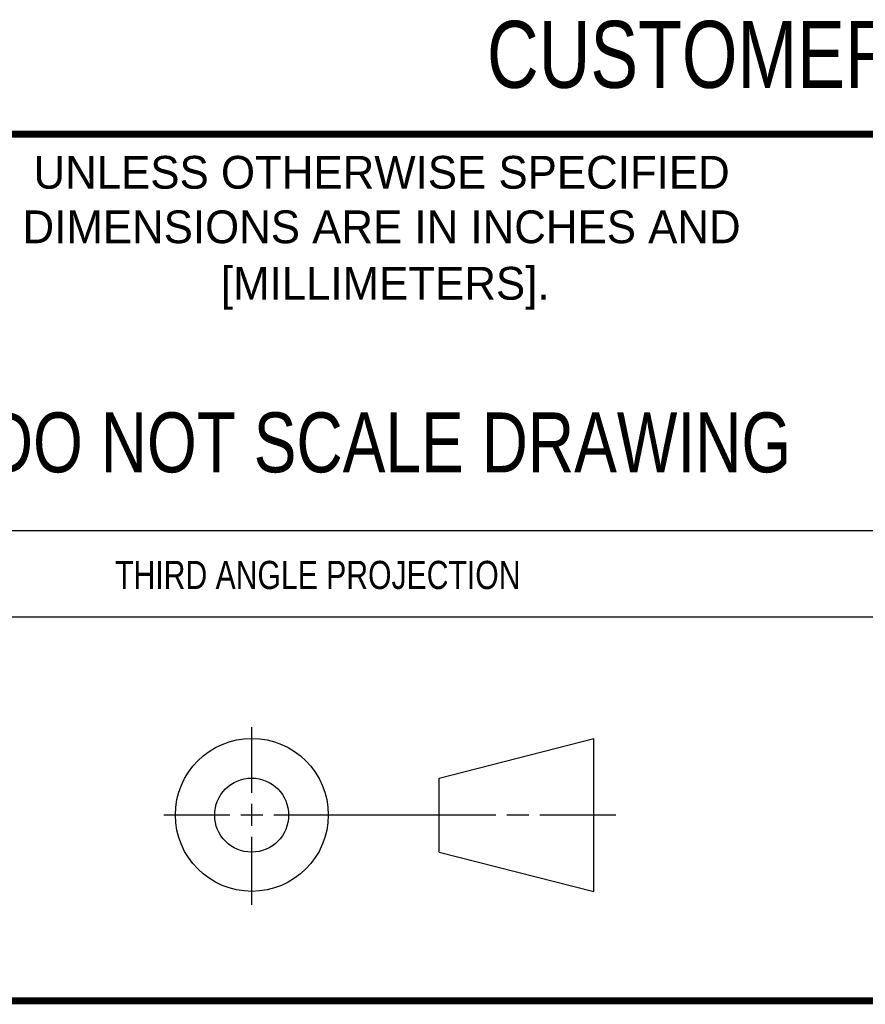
# Model space of a CAD drawing. Header units: inches. Extents: x 0 to 22, y 0 to 17.
# Tile 8 of 32: x 13.9 to 16.3, y 0.5 to 3.3. Entities that reach past the tile are written whole.
import ezdxf

# ---------------------------------------------------------------- set-up
doc = ezdxf.new("R2010")
doc.units = ezdxf.units.IN
doc.header["$LTSCALE"] = 1.21
doc.header["$MEASUREMENT"] = 0
doc.layers.get('0').update_dxf_attribs({"linetype": 'CONTINUOUS'})
doc.styles.get("Standard").update_dxf_attribs({"font": 'txt', "width": 0.8})
doc.styles.add('TEXTSTYLE_2', font='txt')

msp = doc.modelspace()

# ---------------------------------------------------------------- linework, layer by layer
at = {"color": 2, "linetype": 'CONTINUOUS'}
for p, q in [((13.61, 1.835), (16.375, 1.835)), ((16.375, 1.5888), (13.61, 1.5888)), ((14.6059, 1.0901), (14.6059, 1.2769)), ((14.6059, 0.9964), (14.6059, 1.0589)), ((14.3557, 1.0276), (14.5434, 1.0276)), ((14.5747, 1.0276), (14.6372, 1.0276)), ((14.6684, 1.0276), (15.2987, 1.0276)), ((15.3299, 1.0276), (15.3924, 1.0276)), ((15.4237, 1.0276), (15.6394, 1.0276)), ((14.6059, 0.7723), (14.6059, 0.9651))]:
    msp.add_line(p, q, dxfattribs=at)
at = {"color": 7, "linetype": 'CONTINUOUS'}
for p, q in [((15.1374, 1.132), (15.5769, 1.2447)), ((15.5769, 0.8105), (15.5769, 1.2447)), ((15.1374, 0.9219), (15.1374, 1.132)), ((15.1374, 0.9219), (15.5769, 0.8105))]:
    msp.add_line(p, q, dxfattribs=at)
at = {"color": 7, "linetype": 'CONTINUOUS', "const_width": 0.02}
for points in [[(13.6, 2.9595), (21.5, 2.96)], [(0.5, 0.5), (21.5, 0.5)]]:
    msp.add_lwpolyline(points, dxfattribs=at)
at = {"color": 7, "linetype": 'CONTINUOUS'}
for centre, radius in [((14.6059, 1.0276), 0.2171), ((14.6054, 1.0269), 0.105)]:
    msp.add_circle(centre, radius, dxfattribs=at)

# ---------------------------------------------------------------- texts
at = {"color": 7, "linetype": 'CONTINUOUS', "attachment_point": 2, "line_spacing_factor": 0.9}
for s, insert, char_height, width in [('CUSTOMER DRAWING', (16.3742, 3.2811), 0.19, 2.432), ('DO NOT SCALE DRAWING', (14.9953, 2.1698), 0.17, 2.72)]:
    msp.add_mtext(s, dxfattribs=dict(at, insert=insert, char_height=char_height, width=width))
at = {"color": 2, "linetype": 'CONTINUOUS', "char_height": 0.093, "attachment_point": 2, "line_spacing_factor": 0.9, "style": 'TEXTSTYLE_2'}
for s, insert, width in [('UNLESS OTHERWISE SPECIFIED', (14.9742, 2.8979), 2.418), ('DIMENSIONS ARE IN INCHES AND', (14.9742, 2.7431), 2.604), ('[MILLIMETERS].', (14.9844, 2.5829), 1.302)]:
    msp.add_mtext(s, dxfattribs=dict(at, insert=insert, width=width))
at = {"color": 2, "linetype": 'CONTINUOUS', "insert": (14.2178, 1.7486), "char_height": 0.08, "width": 1.408, "attachment_point": 1, "line_spacing_factor": 0.9}
msp.add_mtext('THIRD ANGLE PROJECTION', dxfattribs=at)

doc.saveas('drawing.dxf')
